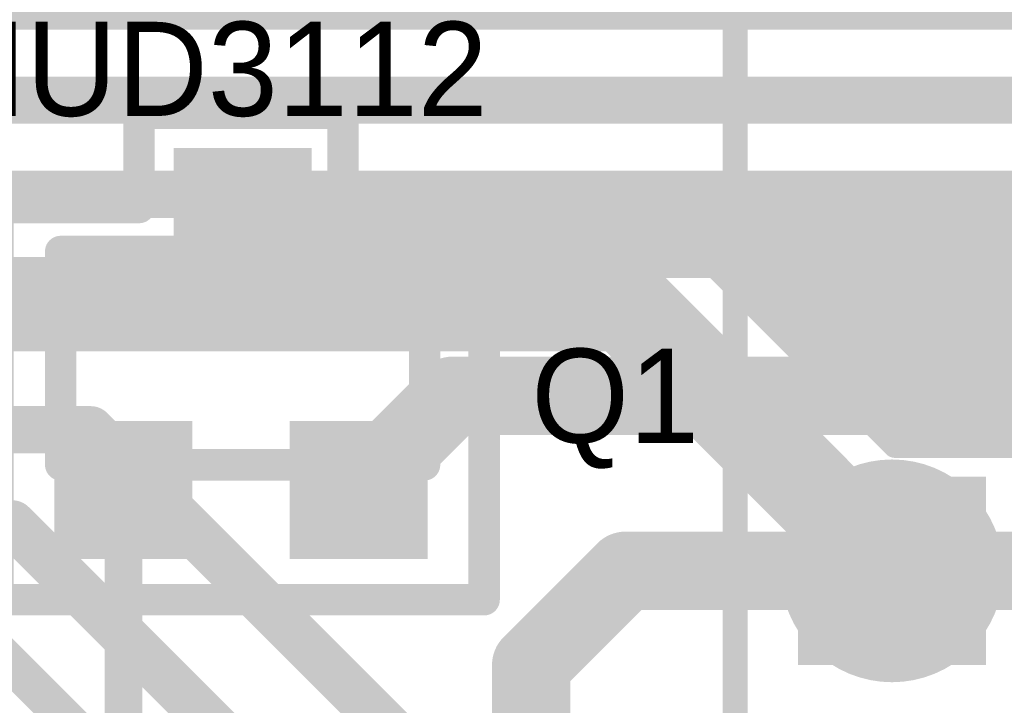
# Model space of a CAD drawing. Extents: x 7.17 to 14.1, y 4 to 11.75.
# Tile 149 of 214: x 9.1 to 9.41, y 8.37 to 8.59. Entities that reach past the tile are written whole.
import ezdxf

# ---------------------------------------------------------------- set-up
doc = ezdxf.new("R2010")
doc.units = 0
doc.layers.get('0').update_dxf_attribs({"linetype": 'CONTINUOUS'})
for name, color, linetype in [('BOTTOMLAYER', 5, 'CONTINUOUS'), ('BOTTOMSOLDER', 6, 'CONTINUOUS'), ('INTERNALPLANE1', 76, 'CONTINUOUS'), ('MECHANICAL1', 6, 'CONTINUOUS'), ('MULTILAYER', 9, 'CONTINUOUS'), ('TOPLAYER', 1, 'CONTINUOUS'), ('TOPOVERLAY', 2, 'CONTINUOUS'), ('TOPPASTE', 8, 'CONTINUOUS'), ('TOPSOLDER', 216, 'CONTINUOUS')]:
    doc.layers.add(name, color=color, linetype=linetype)

# ---------------------------------------------------------------- blocks, each defined once
blk = doc.blocks.new('SOT23_7')
at = {"layer": 'MECHANICAL1', "const_width": 0.01}
for points in [[(0.03, 0.076), (0.03, 0.094)], [(0.03, 0.094), (0.046, 0.094)], [(0.046, 0.076), (0.046, 0.094)], [(-0.02, 0.076), (0.096, 0.076)], [(-0.02, 0.008), (-0.02, 0.076)], [(0.096, 0.008), (0.096, 0.076)], [(-0.02, 0.008), (0.096, 0.008)], [(-0.01, -0.008), (-0.01, 0.008)], [(0.01, -0.008), (0.01, 0.008)], [(0.066, -0.008), (0.066, 0.008)], [(0.084, -0.008), (0.084, 0.008)], [(-0.01, -0.008), (0.01, -0.008)], [(0.066, -0.008), (0.084, -0.008)]]:
    blk.add_lwpolyline(points, dxfattribs=at)
at = {"layer": 'MECHANICAL1', "const_width": 0.005}
for points in [[(0.0275, 0.094, 1), (0.0325, 0.094, 1)], [(0.0275, 0.094, 1), (0.0325, 0.094, 1)], [(0.0435, 0.094, 1), (0.0485, 0.094, 1)], [(0.0435, 0.094, 1), (0.0485, 0.094, 1)], [(-0.0225, 0.076, 1), (-0.0175, 0.076, 1)], [(-0.0225, 0.076, 1), (-0.0175, 0.076, 1)], [(0.0275, 0.076, 1), (0.0325, 0.076, 1)], [(0.0435, 0.076, 1), (0.0485, 0.076, 1)], [(0.0935, 0.076, 1), (0.0985, 0.076, 1)], [(0.0935, 0.076, 1), (0.0985, 0.076, 1)], [(-0.0225, 0.008, 1), (-0.0175, 0.008, 1)], [(-0.0225, 0.008, 1), (-0.0175, 0.008, 1)], [(-0.0125, 0.008, 1), (-0.0075, 0.008, 1)], [(0.0075, 0.008, 1), (0.0125, 0.008, 1)], [(0.0635, 0.008, 1), (0.0685, 0.008, 1)], [(0.0815, 0.008, 1), (0.0865, 0.008, 1)], [(0.0935, 0.008, 1), (0.0985, 0.008, 1)], [(0.0935, 0.008, 1), (0.0985, 0.008, 1)], [(-0.0125, -0.008, 1), (-0.0075, -0.008, 1)], [(-0.0125, -0.008, 1), (-0.0075, -0.008, 1)], [(0.0075, -0.008, 1), (0.0125, -0.008, 1)], [(0.0075, -0.008, 1), (0.0125, -0.008, 1)], [(0.0635, -0.008, 1), (0.0685, -0.008, 1)], [(0.0635, -0.008, 1), (0.0685, -0.008, 1)], [(0.0815, -0.008, 1), (0.0865, -0.008, 1)], [(0.0815, -0.008, 1), (0.0865, -0.008, 1)]]:
    blk.add_lwpolyline(points, format="xyb", close=True, dxfattribs=at)
at = {"layer": 'TOPLAYER'}
for points in [[(0.02, 0.055), (0.056, 0.055), (0.02, 0.105), (0.056, 0.105)], [(-0.018, -0.018), (0.018, -0.018), (-0.018, 0.018), (0.018, 0.018)], [(0.057, -0.018), (0.093, -0.018), (0.057, 0.018), (0.093, 0.018)]]:
    blk.add_solid(points, dxfattribs=at)
at = {"layer": 'TOPOVERLAY', "const_width": 0.01}
for points in [[(0.005, 0.09), (0.005, 0.12)], [(0.005, 0.12), (0.023, 0.12)], [(0.023, 0.12), (0.07, 0.12)], [(0.07, 0.09), (0.07, 0.12)], [(-0.04, -0.035), (-0.04, 0.09)], [(-0.04, 0.09), (0.005, 0.09)], [(0.07, 0.09), (0.115, 0.09)], [(0.115, -0.035), (0.115, 0.09)], [(-0.04, -0.035), (0.115, -0.035)]]:
    blk.add_lwpolyline(points, dxfattribs=at)
at = {"layer": 'TOPOVERLAY', "const_width": 0.005}
for points in [[(0.0025, 0.12, 1), (0.0075, 0.12, 1)], [(0.0025, 0.12, 1), (0.0075, 0.12, 1)], [(0.0205, 0.12, 1), (0.0255, 0.12, 1)], [(0.0205, 0.12, 1), (0.0255, 0.12, 1)], [(0.0675, 0.12, 1), (0.0725, 0.12, 1)], [(0.0675, 0.12, 1), (0.0725, 0.12, 1)], [(-0.0425, 0.09, 1), (-0.0375, 0.09, 1)], [(-0.0425, 0.09, 1), (-0.0375, 0.09, 1)], [(0.0025, 0.09, 1), (0.0075, 0.09, 1)], [(0.0025, 0.09, 1), (0.0075, 0.09, 1)], [(0.0675, 0.09, 1), (0.0725, 0.09, 1)], [(0.0675, 0.09, 1), (0.0725, 0.09, 1)], [(0.1125, 0.09, 1), (0.1175, 0.09, 1)], [(0.1125, 0.09, 1), (0.1175, 0.09, 1)], [(-0.0425, -0.035, 1), (-0.0375, -0.035, 1)], [(-0.0425, -0.035, 1), (-0.0375, -0.035, 1)], [(0.1125, -0.035, 1), (0.1175, -0.035, 1)], [(0.1125, -0.035, 1), (0.1175, -0.035, 1)]]:
    blk.add_lwpolyline(points, format="xyb", close=True, dxfattribs=at)
at = {"layer": 'TOPPASTE'}
for points in [[(0.02, 0.055), (0.056, 0.055), (0.02, 0.105), (0.056, 0.105)], [(-0.018, -0.018), (0.018, -0.018), (-0.018, 0.018), (0.018, 0.018)], [(0.057, -0.018), (0.093, -0.018), (0.057, 0.018), (0.093, 0.018)]]:
    blk.add_solid(points, dxfattribs=at)
at = {"layer": 'TOPSOLDER'}
for points in [[(0.016, 0.051), (0.06, 0.051), (0.016, 0.109), (0.06, 0.109)], [(-0.022, -0.022), (0.022, -0.022), (-0.022, 0.022), (0.022, 0.022)], [(0.053, -0.022), (0.097, -0.022), (0.053, 0.022), (0.097, 0.022)]]:
    blk.add_solid(points, dxfattribs=at)
blk = doc.blocks.new('RELAY44_29')
at = {"layer": 'BOTTOMSOLDER'}
blk.add_solid([(0.03, -0.03), (0.03, 0.03), (-0.03, -0.03), (-0.03, 0.03)], dxfattribs=at)
at = {"layer": 'MECHANICAL1', "const_width": 0.008}
blk.add_lwpolyline([(-0.05, -0.05), (-0.05, 0.35)], dxfattribs=at)
at = {"layer": 'MULTILAYER'}
blk.add_solid([(0.026, -0.026), (0.026, 0.026), (-0.026, -0.026), (-0.026, 0.026)], dxfattribs=at)
at = {"layer": 'TOPOVERLAY', "const_width": 0.008}
blk.add_lwpolyline([(-0.05, -0.05), (-0.05, 0.35)], dxfattribs=at)
at = {"layer": 'TOPSOLDER'}
blk.add_solid([(0.03, -0.03), (0.03, 0.03), (-0.03, -0.03), (-0.03, 0.03)], dxfattribs=at)

msp = doc.modelspace()

# ---------------------------------------------------------------- linework, layer by layer
at = {"layer": 'BOTTOMLAYER'}
for points, const_width in [([(8.285404, 8.595), (10.139447, 8.595)], 0.015), ([(8.250404, 8.565), (9.944447, 8.565)], 0.015), ([(8.230404, 8.535), (9.694447, 8.535)], 0.015), ([(9.317416, 8.5135), (9.685541, 8.5135)], 0.008), ([(9.317416, 8.5135), (9.375916, 8.455)], 0.008), ([(9.319756, 8.5135), (9.378256, 8.455)], 0.008), ([(9.322043, 8.508873), (9.32667, 8.5135)], 0.008), ([(9.325579, 8.505337), (9.333742, 8.5135)], 0.008), ([(9.326827, 8.5135), (9.385327, 8.455)], 0.008), ([(9.329114, 8.501802), (9.340813, 8.5135)], 0.008), ([(9.33265, 8.498266), (9.347884, 8.5135)], 0.008), ([(9.333898, 8.5135), (9.392398, 8.455)], 0.008), ([(9.336185, 8.494731), (9.354955, 8.5135)], 0.008), ([(9.339721, 8.491195), (9.362026, 8.5135)], 0.008), ([(9.340969, 8.5135), (9.399469, 8.455)], 0.008), ([(9.343257, 8.48766), (9.369097, 8.5135)], 0.008), ([(9.346792, 8.484124), (9.376168, 8.5135)], 0.008), ([(9.34804, 8.5135), (9.406541, 8.455)], 0.008), ([(9.350328, 8.480588), (9.383239, 8.5135)], 0.008), ([(9.353863, 8.477053), (9.39031, 8.5135)], 0.008), ([(9.355112, 8.5135), (9.413612, 8.455)], 0.008), ([(9.357399, 8.473517), (9.397381, 8.5135)], 0.008), ([(9.360934, 8.469982), (9.404452, 8.5135)], 0.008), ([(9.362183, 8.5135), (9.602151, 8.273532)], 0.008), ([(9.36447, 8.466446), (9.411524, 8.5135)], 0.008), ([(9.368005, 8.462911), (9.418595, 8.5135)], 0.008), ([(9.369254, 8.5135), (9.606524, 8.27623)], 0.008), ([(9.371541, 8.459375), (9.425666, 8.5135)], 0.008), ([(9.375077, 8.45584), (9.432737, 8.5135)], 0.008), ([(9.376325, 8.5135), (9.611356, 8.278469)], 0.008), ([(9.381308, 8.455), (9.439808, 8.5135)], 0.008), ([(9.383396, 8.5135), (9.616714, 8.280182)], 0.008), ([(9.388379, 8.455), (9.446879, 8.5135)], 0.008), ([(9.390467, 8.5135), (9.622717, 8.28125)], 0.008), ([(9.39545, 8.455), (9.45395, 8.5135)], 0.008), ([(9.397538, 8.5135), (9.629593, 8.281446)], 0.008), ([(9.402521, 8.455), (9.461021, 8.5135)], 0.008), ([(9.404609, 8.5135), (9.637873, 8.280236)], 0.008), ([(9.409592, 8.455), (9.468092, 8.5135)], 0.008), ([(9.41168, 8.5135), (9.649816, 8.275364)], 0.008), ([(8.205404, 8.5), (9.289904, 8.5)], 0.03), ([(9.289904, 8.5), (9.374904, 8.415)], 0.03), ([(8.155404, 8.46), (9.119447, 8.46)], 0.015), ([(9.119447, 8.46), (9.219447, 8.36)], 0.015), ([(9.375916, 8.455), (9.414904, 8.455)], 0.008), ([(8.130404, 8.43), (9.094447, 8.43)], 0.015), ([(9.094447, 8.43), (9.194447, 8.33)], 0.015), ([(9.074447, 8.405), (9.184447, 8.295)], 0.012)]:
    msp.add_lwpolyline(points, dxfattribs=dict(at, const_width=const_width))
for points, const_width in [([(9.315416, 8.5135, 1), (9.319416, 8.5135, 1)], 0.004), ([(9.315416, 8.5135, 1), (9.319416, 8.5135, 1)], 0.004), ([(9.317756, 8.5135, 1), (9.321756, 8.5135, 1)], 0.004), ([(9.32467, 8.5135, 1), (9.32867, 8.5135, 1)], 0.004), ([(9.324827, 8.5135, 1), (9.328827, 8.5135, 1)], 0.004), ([(9.331741, 8.5135, 1), (9.335741, 8.5135, 1)], 0.004), ([(9.331898, 8.5135, 1), (9.335898, 8.5135, 1)], 0.004), ([(9.338813, 8.5135, 1), (9.342813, 8.5135, 1)], 0.004), ([(9.338969, 8.5135, 1), (9.342969, 8.5135, 1)], 0.004), ([(9.345884, 8.5135, 1), (9.349884, 8.5135, 1)], 0.004), ([(9.346041, 8.5135, 1), (9.350041, 8.5135, 1)], 0.004), ([(9.352955, 8.5135, 1), (9.356955, 8.5135, 1)], 0.004), ([(9.353112, 8.5135, 1), (9.357112, 8.5135, 1)], 0.004), ([(9.360026, 8.5135, 1), (9.364026, 8.5135, 1)], 0.004), ([(9.360183, 8.5135, 1), (9.364183, 8.5135, 1)], 0.004), ([(9.367097, 8.5135, 1), (9.371097, 8.5135, 1)], 0.004), ([(9.367254, 8.5135, 1), (9.371254, 8.5135, 1)], 0.004), ([(9.374168, 8.5135, 1), (9.378168, 8.5135, 1)], 0.004), ([(9.374325, 8.5135, 1), (9.378325, 8.5135, 1)], 0.004), ([(9.381239, 8.5135, 1), (9.385239, 8.5135, 1)], 0.004), ([(9.381396, 8.5135, 1), (9.385396, 8.5135, 1)], 0.004), ([(9.38831, 8.5135, 1), (9.39231, 8.5135, 1)], 0.004), ([(9.388467, 8.5135, 1), (9.392467, 8.5135, 1)], 0.004), ([(9.395381, 8.5135, 1), (9.399381, 8.5135, 1)], 0.004), ([(9.395538, 8.5135, 1), (9.399538, 8.5135, 1)], 0.004), ([(9.402453, 8.5135, 1), (9.406453, 8.5135, 1)], 0.004), ([(9.402609, 8.5135, 1), (9.406609, 8.5135, 1)], 0.004), ([(9.409524, 8.5135, 1), (9.413524, 8.5135, 1)], 0.004), ([(9.40968, 8.5135, 1), (9.41368, 8.5135, 1)], 0.004), ([(9.282404, 8.5, 1), (9.297404, 8.5, 1)], 0.015), ([(9.282404, 8.5, 1), (9.297404, 8.5, 1)], 0.015), ([(9.320043, 8.508873, 1), (9.324043, 8.508873, 1)], 0.004), ([(9.323579, 8.505337, 1), (9.327579, 8.505337, 1)], 0.004), ([(9.327114, 8.501802, 1), (9.331114, 8.501802, 1)], 0.004), ([(9.33065, 8.498266, 1), (9.33465, 8.498266, 1)], 0.004), ([(9.334186, 8.494731, 1), (9.338185, 8.494731, 1)], 0.004), ([(9.337721, 8.491195, 1), (9.341721, 8.491195, 1)], 0.004), ([(9.341257, 8.48766, 1), (9.345257, 8.48766, 1)], 0.004), ([(9.344792, 8.484124, 1), (9.348792, 8.484124, 1)], 0.004), ([(9.348328, 8.480588, 1), (9.352328, 8.480588, 1)], 0.004), ([(9.351863, 8.477053, 1), (9.355863, 8.477053, 1)], 0.004), ([(9.355399, 8.473517, 1), (9.359399, 8.473517, 1)], 0.004), ([(9.358934, 8.469982, 1), (9.362934, 8.469982, 1)], 0.004), ([(9.36247, 8.466446, 1), (9.36647, 8.466446, 1)], 0.004), ([(9.115697, 8.46, 1), (9.123197, 8.46, 1)], 0.0075), ([(9.115697, 8.46, 1), (9.123197, 8.46, 1)], 0.0075), ([(9.366005, 8.462911, 1), (9.370005, 8.462911, 1)], 0.004), ([(9.369541, 8.459375, 1), (9.373541, 8.459375, 1)], 0.004), ([(9.373076, 8.45584, 1), (9.377076, 8.45584, 1)], 0.004), ([(9.373916, 8.455, 1), (9.377916, 8.455, 1)], 0.004), ([(9.373916, 8.455, 1), (9.377916, 8.455, 1)], 0.004), ([(9.376256, 8.455, 1), (9.380256, 8.455, 1)], 0.004), ([(9.379308, 8.455, 1), (9.383308, 8.455, 1)], 0.004), ([(9.383327, 8.455, 1), (9.387327, 8.455, 1)], 0.004), ([(9.386379, 8.455, 1), (9.390379, 8.455, 1)], 0.004), ([(9.390398, 8.455, 1), (9.394398, 8.455, 1)], 0.004), ([(9.39345, 8.455, 1), (9.39745, 8.455, 1)], 0.004), ([(9.397469, 8.455, 1), (9.401469, 8.455, 1)], 0.004), ([(9.400521, 8.455, 1), (9.404521, 8.455, 1)], 0.004), ([(9.40454, 8.455, 1), (9.408541, 8.455, 1)], 0.004), ([(9.407592, 8.455, 1), (9.411592, 8.455, 1)], 0.004), ([(9.411612, 8.455, 1), (9.415612, 8.455, 1)], 0.004), ([(9.090697, 8.43, 1), (9.098197, 8.43, 1)], 0.0075), ([(9.090697, 8.43, 1), (9.098197, 8.43, 1)], 0.0075), ([(9.367404, 8.415, 1), (9.382404, 8.415, 1)], 0.015)]:
    msp.add_lwpolyline(points, format="xyb", close=True, dxfattribs=dict(at, const_width=const_width))
at = {"layer": 'INTERNALPLANE1', "const_width": 0.0355}
msp.add_lwpolyline([(9.357154, 8.415, 1), (9.392654, 8.415, 1)], format="xyb", close=True, dxfattribs=at)
at = {"layer": 'TOPLAYER'}
for points, const_width in [([(9.079904, 8.580795), (9.129904, 8.630795)], 0.012), ([(9.167904, 8.520795), (9.524904, 8.520795)], 0.025), ([(9.204904, 8.440795), (9.234904, 8.470795)], 0.025), ([(9.234904, 8.470795), (9.489904, 8.470795)], 0.025), ([(9.129904, 8.349543), (9.129904, 8.440795)], 0.012), ([(9.259904, 8.385), (9.289904, 8.415)], 0.025), ([(9.289904, 8.415), (9.464929, 8.415)], 0.025), ([(9.259904, 7.63), (9.259904, 8.385)], 0.025)]:
    msp.add_lwpolyline(points, dxfattribs=dict(at, const_width=const_width))
for points, const_width in [([(9.161654, 8.520795, 1), (9.174154, 8.520795, 1)], 0.0125), ([(9.228654, 8.470795, 1), (9.241154, 8.470795, 1)], 0.0125), ([(9.228654, 8.470795, 1), (9.241154, 8.470795, 1)], 0.0125), ([(9.198654, 8.440795, 1), (9.211154, 8.440795, 1)], 0.0125), ([(9.126904, 8.440795, 1), (9.132904, 8.440795, 1)], 0.006), ([(9.283654, 8.415, 1), (9.296154, 8.415, 1)], 0.0125), ([(9.283654, 8.415, 1), (9.296154, 8.415, 1)], 0.0125), ([(9.253654, 8.385, 1), (9.266154, 8.385, 1)], 0.0125), ([(9.253654, 8.385, 1), (9.266154, 8.385, 1)], 0.0125)]:
    msp.add_lwpolyline(points, format="xyb", close=True, dxfattribs=dict(at, const_width=const_width))

# ---------------------------------------------------------------- block references
for name, p in [('RELAY44_29', (9.374904, 8.415)), ('SOT23_7', (9.129904, 8.440795))]:
    msp.add_blockref(name, p)

# ---------------------------------------------------------------- texts
at = {"layer": 'MECHANICAL1'}
msp.add_text('NUD3112', height=0.03, dxfattribs=at).set_placement((9.069904, 8.56))
at = {"layer": 'TOPOVERLAY'}
msp.add_text('Q1', height=0.03, dxfattribs=at).set_placement((9.259904, 8.455795))

doc.saveas('drawing.dxf')
